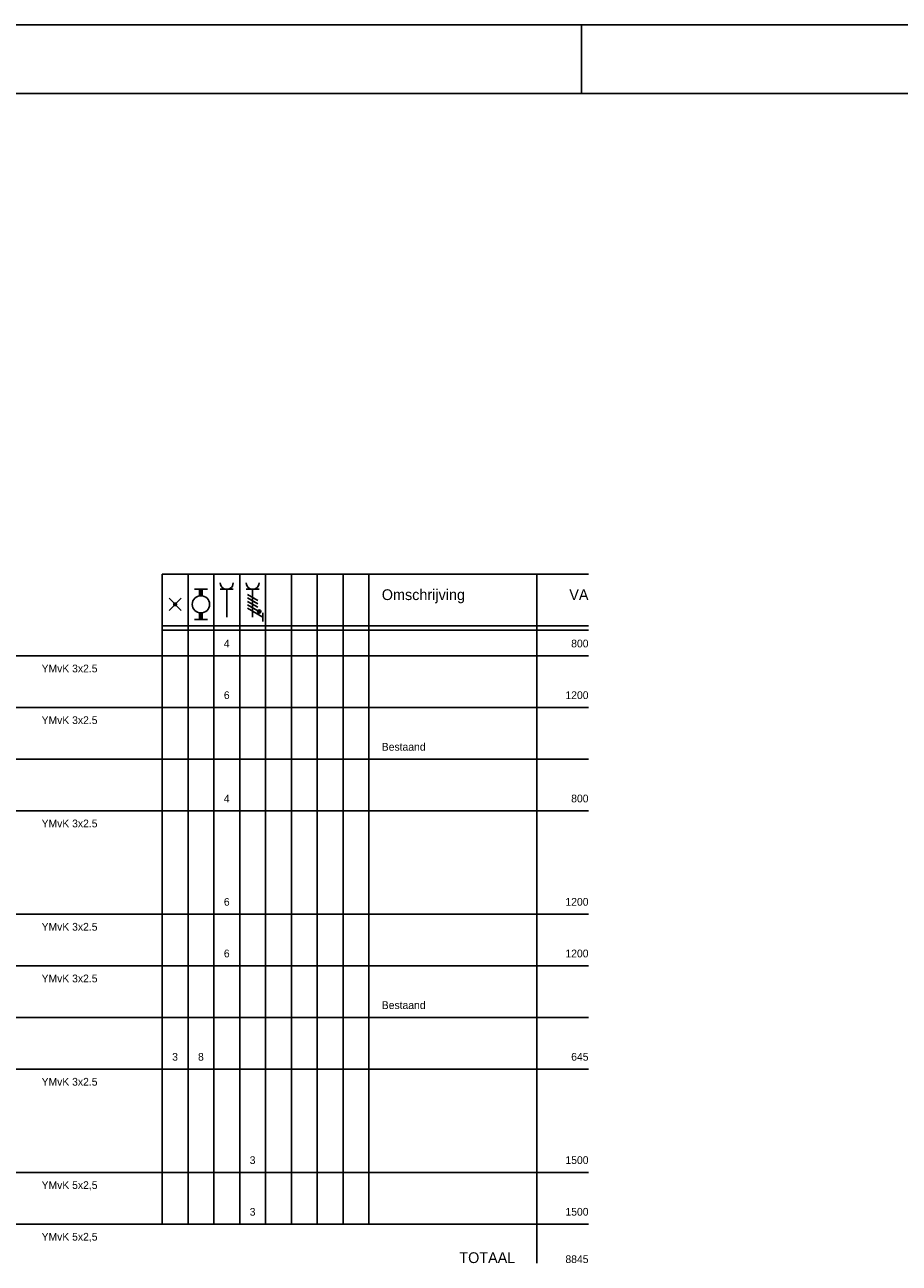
# Model space of a CAD drawing. Extents: x 0 to 86265, y 0 to 29700.
# Tile 3 of 42: x 12920 to 25610, y 11720 to 29700. Entities that reach past the tile are written whole.
import ezdxf
from ezdxf.enums import TextEntityAlignment as Align

# ---------------------------------------------------------------- set-up
doc = ezdxf.new("R2010")
doc.units = 0
doc.header["$LTSCALE"] = 100
for name, color, linetype in [('00att025', 2, 'Continuous'), ('00kad025', 2, 'Continuous'), ('00kad070', 5, 'Continuous'), ('BL$2----', 7, 'Continuous'), ('EL$1----', 3, 'Continuous')]:
    doc.layers.add(name, color=color, linetype=linetype)
doc.styles.add('BURO-018', font='BUROFONT.shx', dxfattribs={"height": 180})
doc.styles.add('BURO-025', font='BUROFONT.shx', dxfattribs={"height": 250})

# ---------------------------------------------------------------- blocks, each defined once
blk = doc.blocks.new('A3-HOR')
at = {"layer": '00kad025', "linetype": 'Continuous'}
for p, q in [((420, 297), (0, 297)), ((210, 287), (210, 297))]:
    blk.add_line(p, q, dxfattribs=at)
at = {"layer": '00kad070', "linetype": 'Continuous'}
blk.add_line((410, 287), (10, 287), dxfattribs=at)
blk = doc.blocks.new('G6')
at = {"color": 0, "linetype": 'Continuous'}
blk.add_line((0, 66), (0, 201), dxfattribs=at)
at = {"color": 0, "linetype": 'Continuous', "const_width": 0.7}
blk.add_lwpolyline([(-6, 0), (6, 0)], dxfattribs=at)
at = {"color": 1, "linetype": 'Continuous', "style": 'BURO-018'}
blk.add_attdef('E_GRPNR', text='', height=1.8, rotation=90, dxfattribs=at).set_placement((0, -2), align=Align.MIDDLE_RIGHT)
at = {"layer": '00att025', "color": 1, "linetype": 'Continuous', "style": 'BURO-018'}
blk.add_attdef('E_GRPVERM', text='', height=1.8, rotation=90, dxfattribs=at).set_placement((-2, 201), align=Align.RIGHT)
blk.add_attdef('E_VERMOM', (-2, 153), '', height=1.8, rotation=90, dxfattribs=at)
for tag, p in [('E_KOLOM8', (-2, 147)), ('E_KOLOM7', (-2, 141)), ('E_KOLOM6', (-2, 135)), ('E_KOLOM5', (-2, 129)), ('E_KOLOM4', (-2, 123)), ('E_KOLOM3', (-2, 117)), ('E_KOLOM2', (-2, 111)), ('E_KOLOM1', (-2, 105))]:
    blk.add_attdef(tag, text='', height=1.8, rotation=90, dxfattribs=at).set_placement(p, align=Align.CENTER)
blk.add_attdef('E_LEIDING', text='', height=1.8, rotation=90, dxfattribs=at).set_placement((2, 74), align=Align.TOP_LEFT)
blk = doc.blocks.new('G7')
at = {"color": 0, "linetype": 'Continuous'}
blk.add_line((0, 66), (0, 201), dxfattribs=at)
at = {"color": 0, "linetype": 'Continuous', "const_width": 0.7}
blk.add_lwpolyline([(-6, 0), (6, 0)], dxfattribs=at)
at = {"color": 1, "linetype": 'Continuous', "style": 'BURO-018'}
blk.add_attdef('E_GRPNR', text='', height=1.8, rotation=90, dxfattribs=at).set_placement((0, -2), align=Align.MIDDLE_RIGHT)
at = {"layer": '00att025', "color": 1, "linetype": 'Continuous', "style": 'BURO-018'}
blk.add_attdef('E_VERMOM', (-2, 153), '', height=1.8, rotation=90, dxfattribs=at)
blk = doc.blocks.new('TOTAAL')
at = {"color": 0, "linetype": 'Continuous', "style": 'BURO-025'}
blk.add_text('TOTAAL', height=2.5, rotation=90, dxfattribs=at).set_placement((0, -30))
blk.add_attdef('E_TOTVERM', text='', height=2.5, rotation=90, dxfattribs=at).set_placement((0, 0), align=Align.RIGHT)
blk = doc.blocks.new('KOLNR1')
at = {"color": 0, "linetype": 'Continuous'}
for p, q in [((1.41, -1.41), (-1.41, 1.41)), ((-1.41, -1.41), (1.41, 1.41))]:
    blk.add_line(p, q, dxfattribs=at)
at = {"color": 0, "linetype": 'Continuous', "const_width": 0.5}
blk.add_lwpolyline([(-0.25, 0, 1), (0.25, 0, 1)], format="xyb", close=True, dxfattribs=at)
blk = doc.blocks.new('KOLNR5')
at = {"color": 0, "linetype": 'Continuous'}
for p, q in [((-3.5, -1.5), (-3.5, 1.5)), ((3.5, 1.5), (3.5, -1.5))]:
    blk.add_line(p, q, dxfattribs=at)
at = {"color": 0, "linetype": 'Continuous', "const_width": 1}
for points in [[(-2, 0), (-3.5, 0)], [(2, 0), (3.5, 0)]]:
    blk.add_lwpolyline(points, dxfattribs=at)
at = {"color": 0, "linetype": 'Continuous'}
blk.add_circle((0, 0), 2, dxfattribs=at)
blk = doc.blocks.new('KOLNR6')
at = {"color": 0, "linetype": 'Continuous'}
for p, q in [((-3.5, -1.5), (-3.5, 1.5)), ((3, 0), (-3.5, 0))]:
    blk.add_line(p, q, dxfattribs=at)
blk.add_arc((-5, 0), 1.5, 270, 90, dxfattribs=at)
blk = doc.blocks.new('KOLNR7')
at = {"color": 0, "linetype": 'Continuous'}
for p, q in [((-3.5, -1.5), (-3.5, 1.5)), ((3, 0), (-3.5, 0)), ((-2.29, -1.2), (-0.91, 1.2)), ((-1.49, -1.2), (-0.11, 1.2)), ((-0.69, -1.2), (0.69, 1.2)), ((0.11, -1.2), (1.49, 1.2)), ((2.99, 2.4), (0.91, -1.2)), ((3.99, 2.4), (1.99, 2.4))]:
    blk.add_line(p, q, dxfattribs=at)
at = {"color": 0, "linetype": 'Continuous', "const_width": 0.4}
blk.add_lwpolyline([(1.69, 1.35, 1), (1.69, 1.75, 1)], format="xyb", close=True, dxfattribs=at)
at = {"color": 0, "linetype": 'Continuous'}
blk.add_circle((1.69, 1.55), 0.4, dxfattribs=at)
blk.add_arc((-5, 0), 1.5, 270, 90, dxfattribs=at)

msp = doc.modelspace()

# ---------------------------------------------------------------- linework, layer by layer
at = {"layer": 'EL$1----', "color": 1, "linetype": 'Continuous'}
for p, q in [((14914, 21723), (21101, 21723)), ((14914, 21723), (14914, 12286)), ((15289, 21723), (15289, 12286)), ((15664, 21723), (15664, 12286)), ((16039, 21723), (16039, 12286)), ((16414, 21723), (16414, 12286)), ((16789, 21723), (16789, 12286)), ((17164, 21723), (17164, 12286)), ((17539, 21723), (17539, 12286)), ((17914, 21723), (17914, 12286)), ((20351, 21723), (20351, 11723)), ((14914, 20973), (21101, 20973)), ((14914, 20911), (21101, 20911))]:
    msp.add_line(p, q, dxfattribs=at)

# ---------------------------------------------------------------- block references
at = {"layer": 'BL$2----', "xscale": 100, "yscale": 100}
msp.add_blockref('A3-HOR', (0, 0), dxfattribs=at)
at = {"layer": 'EL$1----', "xscale": 62.5, "yscale": 62.5, "zscale": 62.5, "rotation": 270}
for name, p in [('KOLNR6', (15851, 21286)), ('KOLNR7', (16226, 21286)), ('KOLNR5', (15476, 21286)), ('KOLNR1', (15101, 21286))]:
    msp.add_blockref(name, p, dxfattribs=at)
at = {"layer": 'EL$1----'}
ref = msp.add_blockref('G6', (8539, 20536), dxfattribs=dict(at, xscale=62.5, yscale=62.5, zscale=62.5, rotation=270))
ref.add_attrib('E_GRPNR', '1', dxfattribs={"layer": '0', "color": 1, "linetype": 'Continuous', "height": 112, "style": 'BURO-018'}).set_placement((8414, 20536), align=Align.MIDDLE_RIGHT)
ref.add_attrib('E_LEIDING', 'YMvK 3x2.5', dxfattribs={"layer": '0', "color": 1, "linetype": 'Continuous', "height": 112.5, "style": 'BURO-018'}).set_placement((13164, 20411), align=Align.TOP_LEFT)
ref.add_attrib('E_KOLOM3', '4', dxfattribs={"layer": '0', "color": 1, "linetype": 'Continuous', "height": 112, "style": 'BURO-018'}).set_placement((15851, 20661), align=Align.CENTER)
ref.add_attrib('E_GRPVERM', '800', dxfattribs={"layer": '0', "color": 1, "linetype": 'Continuous', "height": 112.5, "style": 'BURO-018'}).set_placement((21101, 20661), align=Align.RIGHT)
ref = msp.add_blockref('G6', (8539, 19786), dxfattribs=dict(at, xscale=62.5, yscale=62.5, zscale=62.5, rotation=270))
ref.add_attrib('E_GRPNR', '2', dxfattribs={"layer": '0', "color": 1, "linetype": 'Continuous', "height": 112, "style": 'BURO-018'}).set_placement((8414, 19786), align=Align.MIDDLE_RIGHT)
ref.add_attrib('E_LEIDING', 'YMvK 3x2.5', dxfattribs={"layer": '0', "color": 1, "linetype": 'Continuous', "height": 112.5, "style": 'BURO-018'}).set_placement((13164, 19661), align=Align.TOP_LEFT)
ref.add_attrib('E_KOLOM3', '6', dxfattribs={"layer": '0', "color": 1, "linetype": 'Continuous', "height": 112, "style": 'BURO-018'}).set_placement((15851, 19911), align=Align.CENTER)
ref.add_attrib('E_GRPVERM', '1200', dxfattribs={"layer": '0', "color": 1, "linetype": 'Continuous', "height": 112.5, "style": 'BURO-018'}).set_placement((21101, 19911), align=Align.RIGHT)
ref = msp.add_blockref('G7', (8539, 19036), dxfattribs=dict(at, xscale=62.5, yscale=62.5, zscale=62.5, rotation=270))
ref.add_attrib('E_GRPNR', '3', dxfattribs={"layer": '0', "color": 1, "linetype": 'Continuous', "height": 112, "style": 'BURO-018'}).set_placement((8414, 19036), align=Align.MIDDLE_RIGHT)
ref.add_attrib('E_VERMOM', 'Bestaand', (18101, 19161), dxfattribs={"layer": '0', "color": 1, "linetype": 'Continuous', "height": 112.5, "style": 'BURO-018'})
ref = msp.add_blockref('G6', (8539, 18286), dxfattribs=dict(at, xscale=62.5, yscale=62.5, zscale=62.5, rotation=270))
ref.add_attrib('E_GRPNR', '4', dxfattribs={"layer": '0', "color": 1, "linetype": 'Continuous', "height": 112, "style": 'BURO-018'}).set_placement((8414, 18286), align=Align.MIDDLE_RIGHT)
ref.add_attrib('E_LEIDING', 'YMvK 3x2.5', dxfattribs={"layer": '0', "color": 1, "linetype": 'Continuous', "height": 112.5, "style": 'BURO-018'}).set_placement((13164, 18161), align=Align.TOP_LEFT)
ref.add_attrib('E_KOLOM3', '4', dxfattribs={"layer": '0', "color": 1, "linetype": 'Continuous', "height": 112, "style": 'BURO-018'}).set_placement((15851, 18411), align=Align.CENTER)
ref.add_attrib('E_GRPVERM', '800', dxfattribs={"layer": '0', "color": 1, "linetype": 'Continuous', "height": 112.5, "style": 'BURO-018'}).set_placement((21101, 18411), align=Align.RIGHT)
ref = msp.add_blockref('G6', (8539, 16786), dxfattribs=dict(at, xscale=62.5, yscale=62.5, zscale=62.5, rotation=270))
ref.add_attrib('E_GRPNR', '5', dxfattribs={"layer": '0', "color": 1, "linetype": 'Continuous', "height": 112, "style": 'BURO-018'}).set_placement((8414, 16786), align=Align.MIDDLE_RIGHT)
ref.add_attrib('E_LEIDING', 'YMvK 3x2.5', dxfattribs={"layer": '0', "color": 1, "linetype": 'Continuous', "height": 112.5, "style": 'BURO-018'}).set_placement((13164, 16661), align=Align.TOP_LEFT)
ref.add_attrib('E_KOLOM3', '6', dxfattribs={"layer": '0', "color": 1, "linetype": 'Continuous', "height": 112, "style": 'BURO-018'}).set_placement((15851, 16911), align=Align.CENTER)
ref.add_attrib('E_GRPVERM', '1200', dxfattribs={"layer": '0', "color": 1, "linetype": 'Continuous', "height": 112.5, "style": 'BURO-018'}).set_placement((21101, 16911), align=Align.RIGHT)
ref = msp.add_blockref('G6', (8539, 16036), dxfattribs=dict(at, xscale=62.5, yscale=62.5, zscale=62.5, rotation=270))
ref.add_attrib('E_GRPNR', '6', dxfattribs={"layer": '0', "color": 1, "linetype": 'Continuous', "height": 112, "style": 'BURO-018'}).set_placement((8414, 16036), align=Align.MIDDLE_RIGHT)
ref.add_attrib('E_LEIDING', 'YMvK 3x2.5', dxfattribs={"layer": '0', "color": 1, "linetype": 'Continuous', "height": 112.5, "style": 'BURO-018'}).set_placement((13164, 15911), align=Align.TOP_LEFT)
ref.add_attrib('E_KOLOM3', '6', dxfattribs={"layer": '0', "color": 1, "linetype": 'Continuous', "height": 112, "style": 'BURO-018'}).set_placement((15851, 16161), align=Align.CENTER)
ref.add_attrib('E_GRPVERM', '1200', dxfattribs={"layer": '0', "color": 1, "linetype": 'Continuous', "height": 112.5, "style": 'BURO-018'}).set_placement((21101, 16161), align=Align.RIGHT)
ref = msp.add_blockref('G7', (8539, 15286), dxfattribs=dict(at, xscale=62.5, yscale=62.5, zscale=62.5, rotation=270))
ref.add_attrib('E_GRPNR', '7', dxfattribs={"layer": '0', "color": 1, "linetype": 'Continuous', "height": 112, "style": 'BURO-018'}).set_placement((8414, 15286), align=Align.MIDDLE_RIGHT)
ref.add_attrib('E_VERMOM', 'Bestaand', (18101, 15411), dxfattribs={"layer": '0', "color": 1, "linetype": 'Continuous', "height": 112.5, "style": 'BURO-018'})
ref = msp.add_blockref('G6', (8539, 14536), dxfattribs=dict(at, xscale=62.5, yscale=62.5, zscale=62.5, rotation=270))
ref.add_attrib('E_GRPNR', '10', dxfattribs={"layer": '0', "color": 1, "linetype": 'Continuous', "height": 112.5, "style": 'BURO-018'}).set_placement((8414, 14536), align=Align.MIDDLE_RIGHT)
ref.add_attrib('E_LEIDING', 'YMvK 3x2.5', dxfattribs={"layer": '0', "color": 1, "linetype": 'Continuous', "height": 112.5, "style": 'BURO-018'}).set_placement((13164, 14411), align=Align.TOP_LEFT)
ref.add_attrib('E_KOLOM1', '3', dxfattribs={"layer": '0', "color": 1, "linetype": 'Continuous', "height": 112, "style": 'BURO-018'}).set_placement((15101, 14661), align=Align.CENTER)
ref.add_attrib('E_KOLOM2', '8', dxfattribs={"layer": '0', "color": 1, "linetype": 'Continuous', "height": 112, "style": 'BURO-018'}).set_placement((15476, 14661), align=Align.CENTER)
ref.add_attrib('E_GRPVERM', '645', dxfattribs={"layer": '0', "color": 1, "linetype": 'Continuous', "height": 112.5, "style": 'BURO-018'}).set_placement((21101, 14661), align=Align.RIGHT)
ref = msp.add_blockref('G6', (8539, 13036), dxfattribs=dict(at, xscale=62.5, yscale=62.5, zscale=62.5, rotation=270))
ref.add_attrib('E_GRPNR', 'K1', dxfattribs={"layer": '0', "color": 1, "linetype": 'Continuous', "height": 112.5, "style": 'BURO-018'}).set_placement((8414, 13036), align=Align.MIDDLE_RIGHT)
ref.add_attrib('E_LEIDING', 'YMvK 5x2,5', dxfattribs={"layer": '0', "color": 1, "linetype": 'Continuous', "height": 112.5, "style": 'BURO-018'}).set_placement((13164, 12911), align=Align.TOP_LEFT)
ref.add_attrib('E_KOLOM4', '3', dxfattribs={"layer": '0', "color": 1, "linetype": 'Continuous', "height": 112, "style": 'BURO-018'}).set_placement((16226, 13161), align=Align.CENTER)
ref.add_attrib('E_GRPVERM', '1500', dxfattribs={"layer": '0', "color": 1, "linetype": 'Continuous', "height": 112.5, "style": 'BURO-018'}).set_placement((21101, 13161), align=Align.RIGHT)
ref = msp.add_blockref('G6', (8539, 12286), dxfattribs=dict(at, xscale=62.5, yscale=62.5, zscale=62.5, rotation=270))
ref.add_attrib('E_GRPNR', 'K2', dxfattribs={"layer": '0', "color": 1, "linetype": 'Continuous', "height": 112.5, "style": 'BURO-018'}).set_placement((8414, 12286), align=Align.MIDDLE_RIGHT)
ref.add_attrib('E_LEIDING', 'YMvK 5x2,5', dxfattribs={"layer": '0', "color": 1, "linetype": 'Continuous', "height": 112.5, "style": 'BURO-018'}).set_placement((13164, 12161), align=Align.TOP_LEFT)
ref.add_attrib('E_KOLOM4', '3', dxfattribs={"layer": '0', "color": 1, "linetype": 'Continuous', "height": 112, "style": 'BURO-018'}).set_placement((16226, 12411), align=Align.CENTER)
ref.add_attrib('E_GRPVERM', '1500', dxfattribs={"layer": '0', "color": 1, "linetype": 'Continuous', "height": 112.5, "style": 'BURO-018'}).set_placement((21101, 12411), align=Align.RIGHT)
at = {"layer": 'EL$1----', "color": 2}
ref = msp.add_blockref('TOTAAL', (21101, 11723), dxfattribs=dict(at, xscale=62.5, yscale=62.5, zscale=62.5, rotation=270))
ref.add_attrib('E_TOTVERM', '8845', dxfattribs={"layer": '0', "color": 1, "linetype": 'Continuous', "height": 112.5, "style": 'BURO-018'}).set_placement((21101, 11723), align=Align.RIGHT)

# ---------------------------------------------------------------- texts
at = {"layer": 'EL$1----', "color": 2, "linetype": 'Continuous', "style": 'BURO-025'}
msp.add_text('Omschrijving', height=156.25, dxfattribs=at).set_placement((18101, 21348))
msp.add_text('VA', height=156.2, dxfattribs=at).set_placement((21101, 21348), align=Align.RIGHT)

doc.saveas('drawing.dxf')
